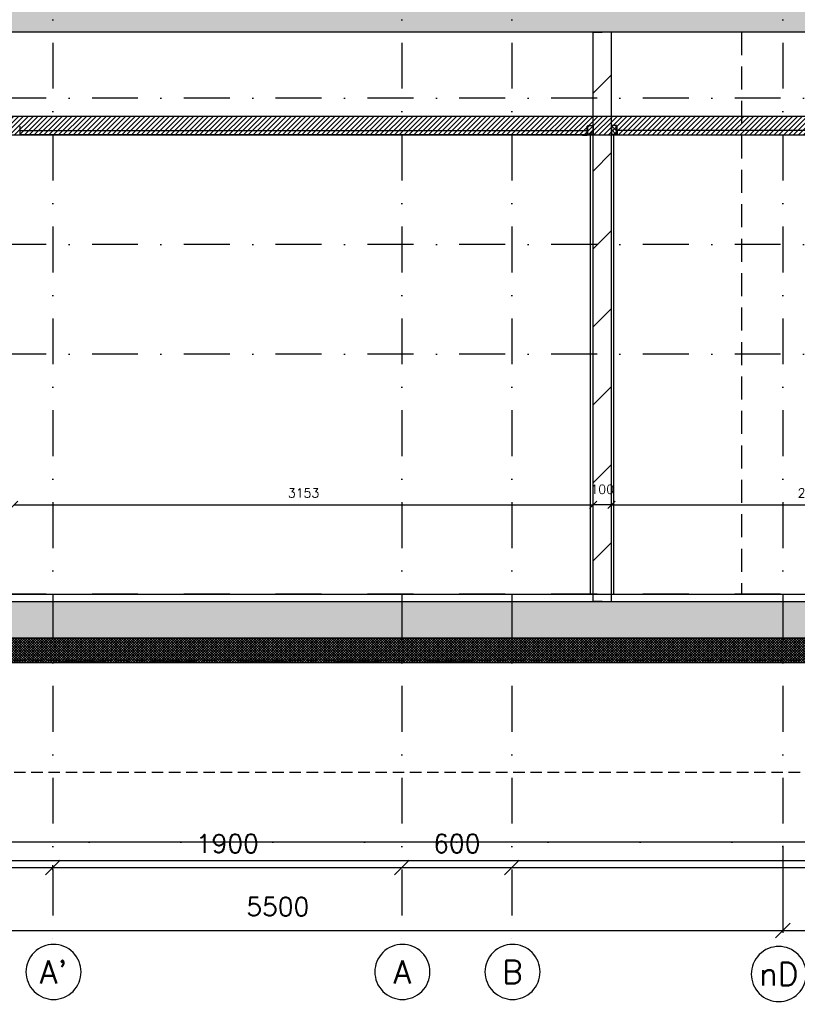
# Model space of a CAD drawing. Extents: x 0 to 316966, y 0 to 192112.
# Tile 5 of 54: x 160433 to 164669, y 90214 to 95573. Entities that reach past the tile are written whole.
import ezdxf
from ezdxf.enums import TextEntityAlignment as Align

# ---------------------------------------------------------------- set-up
doc = ezdxf.new("R2010")
doc.units = 0
doc.header["$LTSCALE"] = 20
doc.header["$MEASUREMENT"] = 0
doc.header["$PDSIZE"] = -1
for name, pattern in [('DASHDOT', [25, 12.5, -6.25, 0, -6.25]), ('DD1', [2.66667, 1.66667, -0.5, 0, -0.5]), ('HIDDEN', [9.375, 6.25, -3.125]), ('HIDDEN2', [4.6875, 3.125, -1.5625])]:
    doc.linetypes.add(name, pattern=pattern)
doc.layers.get('0').update_dxf_attribs({"linetype": 'CONTINUOUS'})
doc.layers.get('DEFPOINTS').update_dxf_attribs({"linetype": 'CONTINUOUS'})
for name, color, linetype in [('A--01A1_ACEER', 1, 'CONTINUOUS'), ('A--A22--_F123-', 9, 'CONTINUOUS'), ('A--A23--_F--3-', 9, 'CONTINUOUS'), ('A--A25--_F--3-', 9, 'CONTINUOUS'), ('A--L$7A3-_STRAMIEN', 3, 'CONTINUOUS'), ('A--L21--_F-23-', 4, 'CONTINUOUS'), ('A--L21DC1_BUITENWAND', 1, 'HIDDEN'), ('A--L22--', 3, 'CONTINUOUS'), ('A--L22--_F--3-', 7, 'CONTINUOUS'), ('A--L22D2_BINNENWAND', 2, 'CONTINUOUS'), ('A--L23--', 7, 'CONTINUOUS'), ('A--L23--_F--3-', 7, 'CONTINUOUS'), ('A--L25--', 7, 'CONTINUOUS'), ('A--L25--_F-23-', 7, 'CONTINUOUS'), ('A--L28DC1_KONSTRUKTIES', 1, 'HIDDEN2'), ('A--L31--', 2, 'CONTINUOUS'), ('A--L35-D2-_PLAFONDS', 2, 'CONTINUOUS'), ('A--L35-D4-_PLAFONDS', 4, 'CONTINUOUS'), ('A--L35D1_PLAFONDS', 1, 'CONTINUOUS'), ('A--M$1A-_F123-', 1, 'CONTINUOUS'), ('A--T$7A-_STRAMIEN', 2, 'CONTINUOUS'), ('STRAMIEN', 8, 'DD1'), ('X--LR---_CP', 7, 'CONTINUOUS')]:
    doc.layers.add(name, color=color, linetype=linetype)
doc.styles.add('ALFA-0_25', font='ROMANS')
doc.styles.add('HIEMSTRA', font='romans.shx')
doc.dimstyles.get("Standard").update_dxf_attribs({"dimscale": 40, "dimtxt": 2.5, "dimasz": 2, "dimexe": 0.3, "dimexo": 0.3, "dimgap": 2, "dimtad": 1, "dimdec": 0, "dimzin": 0, "dimdsep": 46, "dimtxsty": 'HIEMSTRA', "dimblk1": 'OBLIQUE', "dimblk2": 'OBLIQUE', "dimsah": 1, "dimcen": 0.09, "dimdle": 0.3, "dimclrd": 1, "dimclre": 1, "dimclrt": 3, "dimadec": 0, "dimazin": 0, "dimtfac": 1, "dimtdec": 4, "dimtix": 1, "dimtmove": 2, "dimatfit": 3, "dimldrblk": 'OBLIQUE', "dimfxl": 0, "dimtvp": 625, "dimtolj": 1, "dimtzin": 0, "dimarcsym": 0})
doc.dimstyles.new('STANDARD$0', dxfattribs={"dimscale": 50, "dimtxt": 2.5, "dimasz": 2, "dimexe": 2, "dimexo": 0, "dimgap": 2, "dimtad": 1, "dimdec": 0, "dimzin": 0, "dimdsep": 46, "dimtxsty": 'ALFA-0_25', "dimblk1": 'OBLIQUE', "dimblk2": 'OBLIQUE', "dimsah": 1, "dimcen": -3, "dimdle": 2, "dimclrd": 1, "dimclre": 1, "dimclrt": 2, "dimadec": 0, "dimazin": 0, "dimtfac": 0.666667, "dimtofl": 0, "dimtmove": 2, "dimatfit": 3, "dimldrblk": 'OBLIQUE', "dimfxl": 0, "dimtvp": 0.833333, "dimtolj": 1, "dimtzin": 0, "dimarcsym": 0})

# ---------------------------------------------------------------- blocks, each defined once
blk = doc.blocks.new('_OBLIQUE')
at = {"color": 0, "linetype": 'ByBlock'}
blk.add_line((-0.5, -0.5), (0.5, 0.5), dxfattribs=at)
blk = doc.blocks.new('*D45')
at = {"color": 1, "linetype": 'ByBlock'}
for p, q in [((159089.3, 90532.2), (159089.3, 90058.2)), ((164589.3, 90532.2), (164589.3, 90058.2)), ((159077.3, 90070.2), (164601.3, 90070.2))]:
    blk.add_line(p, q, dxfattribs=at)
at = {"layer": 'DEFPOINTS', "color": 0, "linetype": 'ByBlock'}
for p in [(159089.3, 90544.2), (164589.3, 90544.2), (164589.3, 90070.2)]:
    blk.add_point(p, dxfattribs=at)
at = {"color": 1, "linetype": 'ByBlock', "xscale": 80, "yscale": 80, "zscale": 80, "rotation": 180}
blk.add_blockref('_OBLIQUE', (159089.3, 90070.2), dxfattribs=at)
at = {"color": 1, "linetype": 'ByBlock', "xscale": 80, "yscale": 80, "zscale": 80}
blk.add_blockref('_OBLIQUE', (164589.3, 90070.2), dxfattribs=at)
at = {"color": 3, "linetype": 'ByBlock', "insert": (161839.3, 90200.2), "char_height": 100, "attachment_point": 5, "style": 'HIEMSTRA'}
blk.add_mtext('\\A1;5500', dxfattribs=at)
blk = doc.blocks.new('*D46')
at = {"color": 1, "linetype": 'ByBlock'}
for p, q in [((164589.3, 90532.2), (164589.3, 90058.2)), ((165689.3, 90532.2), (165689.3, 90058.2)), ((164577.3, 90070.2), (165701.3, 90070.2))]:
    blk.add_line(p, q, dxfattribs=at)
at = {"layer": 'DEFPOINTS', "color": 0, "linetype": 'ByBlock'}
for p in [(164589.3, 90544.2), (165689.3, 90544.2), (165689.3, 90070.2)]:
    blk.add_point(p, dxfattribs=at)
at = {"color": 1, "linetype": 'ByBlock', "xscale": 80, "yscale": 80, "zscale": 80, "rotation": 180}
blk.add_blockref('_OBLIQUE', (164589.3, 90070.2), dxfattribs=at)
at = {"color": 1, "linetype": 'ByBlock', "xscale": 80, "yscale": 80, "zscale": 80}
blk.add_blockref('_OBLIQUE', (165689.3, 90070.2), dxfattribs=at)
at = {"color": 3, "linetype": 'ByBlock', "insert": (165139.3, 90200.2), "char_height": 100, "attachment_point": 5, "style": 'HIEMSTRA'}
blk.add_mtext('\\A1;1100', dxfattribs=at)
blk = doc.blocks.new('*D47')
at = {"color": 1, "linetype": 'ByBlock'}
for p, q in [((159089.3, 90399.2), (159089.3, 90425.4)), ((160614.3, 90399.2), (160614.3, 90425.4)), ((159077.3, 90413.4), (160626.3, 90413.4))]:
    blk.add_line(p, q, dxfattribs=at)
at = {"layer": 'DEFPOINTS', "color": 0, "linetype": 'ByBlock'}
for p in [(159089.3, 90387.2), (160614.3, 90413.4), (160614.3, 90387.2)]:
    blk.add_point(p, dxfattribs=at)
at = {"color": 1, "linetype": 'ByBlock', "xscale": 80, "yscale": 80, "zscale": 80, "rotation": 180}
blk.add_blockref('_OBLIQUE', (159089.3, 90413.4), dxfattribs=at)
at = {"color": 1, "linetype": 'ByBlock', "xscale": 80, "yscale": 80, "zscale": 80}
blk.add_blockref('_OBLIQUE', (160614.3, 90413.4), dxfattribs=at)
at = {"color": 3, "linetype": 'ByBlock', "insert": (159851.8, 90543.4), "char_height": 100, "attachment_point": 5, "style": 'HIEMSTRA'}
blk.add_mtext('\\A1;1525', dxfattribs=at)
blk = doc.blocks.new('*D48')
at = {"color": 1, "linetype": 'ByBlock'}
blk.add_line((160602.3, 90413.4), (162526.3, 90413.4), dxfattribs=at)
at = {"layer": 'DEFPOINTS', "color": 0, "linetype": 'ByBlock'}
for p in [(160614.3, 90413.4), (162514.3, 90413.4), (162514.3, 90413.4)]:
    blk.add_point(p, dxfattribs=at)
at = {"color": 1, "linetype": 'ByBlock', "xscale": 80, "yscale": 80, "zscale": 80, "rotation": 180}
blk.add_blockref('_OBLIQUE', (160614.3, 90413.4), dxfattribs=at)
at = {"color": 1, "linetype": 'ByBlock', "xscale": 80, "yscale": 80, "zscale": 80}
blk.add_blockref('_OBLIQUE', (162514.3, 90413.4), dxfattribs=at)
at = {"color": 3, "linetype": 'ByBlock', "insert": (161564.3, 90543.4), "char_height": 100, "attachment_point": 5, "style": 'HIEMSTRA'}
blk.add_mtext('\\A1;1900', dxfattribs=at)
blk = doc.blocks.new('*D49')
at = {"color": 1, "linetype": 'ByBlock'}
blk.add_line((162502.3, 90413.4), (163126.3, 90413.4), dxfattribs=at)
at = {"layer": 'DEFPOINTS', "color": 0, "linetype": 'ByBlock'}
for p in [(162514.3, 90413.4), (163114.3, 90413.4), (163114.3, 90413.4)]:
    blk.add_point(p, dxfattribs=at)
at = {"color": 1, "linetype": 'ByBlock', "xscale": 80, "yscale": 80, "zscale": 80, "rotation": 180}
blk.add_blockref('_OBLIQUE', (162514.3, 90413.4), dxfattribs=at)
at = {"color": 1, "linetype": 'ByBlock', "xscale": 80, "yscale": 80, "zscale": 80}
blk.add_blockref('_OBLIQUE', (163114.3, 90413.4), dxfattribs=at)
at = {"color": 3, "linetype": 'ByBlock', "insert": (162814.3, 90543.4), "char_height": 100, "attachment_point": 5, "style": 'HIEMSTRA'}
blk.add_mtext('\\A1;600', dxfattribs=at)
blk = doc.blocks.new('*D50')
at = {"color": 1, "linetype": 'ByBlock'}
blk.add_line((163102.3, 90413.4), (167137.3, 90413.4), dxfattribs=at)
at = {"layer": 'DEFPOINTS', "color": 0, "linetype": 'ByBlock'}
for p in [(163114.3, 90413.4), (167125.3, 90413.4), (167125.3, 90413.4)]:
    blk.add_point(p, dxfattribs=at)
at = {"color": 1, "linetype": 'ByBlock', "xscale": 80, "yscale": 80, "zscale": 80, "rotation": 180}
blk.add_blockref('_OBLIQUE', (163114.3, 90413.4), dxfattribs=at)
at = {"color": 1, "linetype": 'ByBlock', "xscale": 80, "yscale": 80, "zscale": 80}
blk.add_blockref('_OBLIQUE', (167125.3, 90413.4), dxfattribs=at)
at = {"color": 3, "linetype": 'ByBlock', "insert": (165119.8, 90543.4), "char_height": 100, "attachment_point": 5, "style": 'HIEMSTRA'}
blk.add_mtext('\\A1;4011', dxfattribs=at)
blk = doc.blocks.new('*U517')
at = {"layer": 'A--L23--_F--3-', "color": 2, "linetype": 'Continuous'}
blk.add_lwpolyline([(0, 0), (0, 20), (8792, 20), (8792, 0)], dxfattribs=at)
blk = doc.blocks.new('*U506')
at = {"layer": 'A--A22--_F123-', "linetype": 'Continuous'}
h = blk.add_hatch(dxfattribs=at)
h.set_pattern_fill('ALFALINE', color=256, scale=300, style=0)
h.set_pattern_definition([(45, (-163606.26, -92405.9), (-212.13203, 212.13203), [])])
h.paths.add_polyline_path([(0, 0), (-50, 0), (-50, 3100), (0, 3100), (50, 3100), (50, 0)])
at = {"layer": 'A--L22--_F--3-', "color": 4, "linetype": 'Continuous'}
for points in [[(0, 0), (-50, 0), (-50, 3100), (0, 3100)], [(0, 0), (50, 0), (50, 3100), (0, 3100)]]:
    blk.add_lwpolyline(points, dxfattribs=at)
blk = doc.blocks.new('Q020259-')
at = {"layer": 'A--A25--_F--3-'}
h = blk.add_hatch(dxfattribs=at)
h.set_pattern_fill('ALFALINE', color=256, scale=15, style=0, pattern_type=2)
h.set_pattern_definition([(45, (0, 0), (-10.6066, 10.6066), [])])
h.paths.add_polyline_path([(0, 0), (0, 46), (28, 46), (28, 0)])
at = {"layer": 'A--L25--_F-23-', "color": 2, "linetype": 'Continuous'}
blk.add_lwpolyline([(0, 0), (0, 46), (28, 46), (28, 0)], close=True, dxfattribs=at)
at = {"layer": 'X--LR---_CP'}
for p in [(0, 0), (0, 0), (28, 0)]:
    blk.add_point(p, dxfattribs=at)
blk = doc.blocks.new('*D120')
at = {"color": 1, "linetype": 'ByBlock'}
blk.add_line((160403.3, 92931.9), (163556.3, 92931.9), dxfattribs=at)
at = {"layer": 'DEFPOINTS', "color": 0, "linetype": 'ByBlock'}
for p in [(160403.3, 92931.9), (163556.3, 92931.9), (163556.3, 92931.9)]:
    blk.add_point(p, dxfattribs=at)
at = {"color": 1, "linetype": 'ByBlock', "xscale": 40, "yscale": 40, "zscale": 40, "rotation": 180}
blk.add_blockref('_OBLIQUE', (160403.3, 92931.9), dxfattribs=at)
at = {"color": 1, "linetype": 'ByBlock', "xscale": 40, "yscale": 40, "zscale": 40}
blk.add_blockref('_OBLIQUE', (163556.3, 92931.9), dxfattribs=at)
at = {"color": 2, "linetype": 'ByBlock', "insert": (161979.8, 92996.9), "char_height": 50, "attachment_point": 5, "style": 'ALFA-0_25'}
blk.add_mtext('\\A1;3153', dxfattribs=at)
blk = doc.blocks.new('*D121')
at = {"color": 1, "linetype": 'ByBlock'}
blk.add_line((163656.3, 92931.9), (163556.3, 92931.9), dxfattribs=at)
at = {"layer": 'DEFPOINTS', "color": 0, "linetype": 'ByBlock'}
for p in [(163556.3, 92931.9), (163556.3, 92931.9), (163656.3, 92931.9)]:
    blk.add_point(p, dxfattribs=at)
at = {"color": 1, "linetype": 'ByBlock', "xscale": 40, "yscale": 40, "zscale": 40, "rotation": 180}
blk.add_blockref('_OBLIQUE', (163556.3, 92931.9), dxfattribs=at)
at = {"color": 1, "linetype": 'ByBlock', "xscale": 40, "yscale": 40, "zscale": 40}
blk.add_blockref('_OBLIQUE', (163656.3, 92931.9), dxfattribs=at)
at = {"color": 2, "linetype": 'ByBlock', "insert": (163606.3, 93016.9), "char_height": 50, "attachment_point": 5, "style": 'ALFA-0_25'}
blk.add_mtext('\\A1;100', dxfattribs=at)
blk = doc.blocks.new('*D123')
at = {"color": 1, "linetype": 'ByBlock'}
blk.add_line((163656.3, 92931.9), (165856.3, 92931.9), dxfattribs=at)
at = {"layer": 'DEFPOINTS', "color": 0, "linetype": 'ByBlock'}
for p in [(163656.3, 92931.9), (165856.3, 92931.9), (165856.3, 92931.9)]:
    blk.add_point(p, dxfattribs=at)
at = {"color": 1, "linetype": 'ByBlock', "xscale": 40, "yscale": 40, "zscale": 40, "rotation": 180}
blk.add_blockref('_OBLIQUE', (163656.3, 92931.9), dxfattribs=at)
at = {"color": 1, "linetype": 'ByBlock', "xscale": 40, "yscale": 40, "zscale": 40}
blk.add_blockref('_OBLIQUE', (165856.3, 92931.9), dxfattribs=at)
at = {"color": 2, "linetype": 'ByBlock', "insert": (164756.3, 92996.9), "char_height": 50, "attachment_point": 5, "style": 'ALFA-0_25'}
blk.add_mtext('\\A1;2200', dxfattribs=at)

msp = doc.modelspace()

# ---------------------------------------------------------------- hatches: boundary and pattern name
at = {"layer": 'A--01A1_ACEER', "linetype": 'Continuous'}
h = msp.add_hatch(dxfattribs=at)
h.set_pattern_fill('ANSI31', color=256, scale=150, style=0)
h.set_pattern_definition([(45, (-1732.778, 3e-11), (-13.2582521, 13.2582521), [])])
h.paths.add_polyline_path([(157096.487, 94945.898), (165856.265, 94945.899), (165856.265, 95045.899), (157096.487, 95045.898)])
at = {"layer": 'A--A23--_F--3-'}
h = msp.add_hatch(dxfattribs=at)
h.set_pattern_fill('ALFABET', color=256, scale=20, angle=1, style=0, pattern_type=2)
h.set_pattern_definition([(134, (239501.89, 1e-11), (86.32078, 83.359), []), (129, (239501.89, 1e-11), (-143.64922, -10.04493), [15, -165]), (184, (239501.9, 1e-11), (30.37155, 149.9312), [12, -132]), (78.5486, (239489.92, -0.84), (-113.27778, 139.88618), [12.74804, -140.22842]), (132.8158, (239502.59, 40), (-213.99344, -29.37358), [22.5, -247.5]), (82.3644, (239484.76, 37.55), (-183.50393, 198.05632), [19.12206, -210.3426]), (187.8158, (239502.6, 40), (-183.50378, 198.05647), [18, -198]), (158, (239482.42, 30.34), (-120.76856, -78.42802), [15, -165]), (213, (239482.42, 30.34), (-46.12453, 145.8572), [12, -132]), (107.5486, (239472.36, 23.81), (-166.89315, 67.42906), [12.74804, -140.22842]), (141.5, (239501.893, 1e-11), (-1.26964, 66.611074), [0, -130.4, 0, -134, 0, -132.5]), (171.5, (239501.89, 1e-11), (-51.229207, 79.788568), [0, -76.4, 0, -127.4, 0, -50.5]), (211.5, (239546.486, -0.78), (-106.826954, -2.64699), [0, -50, 0, -156, 0, -207]), (221.5, (239566.48, -1.13), (-116.270055, 22.05355), [0, -65, 0, -103.6, 0, -147]), (221.5, (239566.48, -1.13), (-116.270055, 22.05355), [0, -65, 0, -103.6, 0, -147])])
h.paths.add_polyline_path([(166779.265, 95505.898), (156964.212, 95505.898), (156964.265, 95755.898), (166779.265, 95755.898)])
h = msp.add_hatch(dxfattribs=at)
h.set_pattern_fill('ALFABET', color=256, scale=40, angle=1, style=0, pattern_type=2)
h.set_pattern_definition([(46, (4400, 1e-11), (-172.64155, 166.718), []), (51, (4400, 1e-11), (287.29845, -20.08986), [30, -330]), (356, (4400, 1e-11), (-60.7431, 299.8624), [24, -264]), (101.4514, (4423.94, -1.67), (226.55556, 279.77237), [25.49608, -280.45684]), (47.1842, (4398.6, 80), (427.9869, -58.74715), [45, -495]), (97.6356, (4434.27, 75.1), (367.0079, 396.11265), [38.2441, -420.6852]), (352.1842, (4398.6, 80), (367.0076, 396.1129), [36, -396]), (22, (4438.95, 60.7), (241.53712, -156.85604), [30, -330]), (327, (4438.95, 60.7), (92.24906, 291.7144), [24, -264]), (72.4514, (4459.07, 47.62), (333.7863, 134.8581), [25.49608, -280.45684]), (38.5, (4400, 1e-11), (2.53928, 133.22215), [0, -260.8, 0, -268, 0, -265]), (8.5, (4400, 1e-11), (102.45841, 159.57714), [0, -152.8, 0, -254.8, 0, -101]), (328.5, (4310.81, -1.56), (213.65391, -5.29398), [0, -100, 0, -312, 0, -414]), (318.5, (4270.82, -2.25), (232.54011, 44.1071), [0, -130, 0, -207.2, 0, -294]), (318.5, (4270.82, -2.25), (232.54011, 44.1071), [0, -130, 0, -207.2, 0, -294])])
h.paths.add_polyline_path([(165856.265, 92205.898), (157134.265, 92205.898), (157134.265, 92405.898), (165856.265, 92405.898)])
h = msp.add_hatch(dxfattribs=at)
h.set_pattern_fill('ALFAKRS', color=256, scale=10, style=0, pattern_type=2)
h.set_pattern_definition([(135, (237551.893, 1e-11), (7.0710678, 7.0710678), []), (45, (237551.893, 1e-11), (7.0710678, -7.0710678), [])])
h.paths.add_polyline_path([(160314.265, 92073.898), (165856.265, 92073.898), (165856.265, 92205.898), (157134.265, 92205.898), (157134.265, 92085.898), (157214.265, 92085.898), (157214.265, 92073.898)])

# ---------------------------------------------------------------- linework, layer by layer
at = {"layer": 'A--L$7A3-_STRAMIEN', "linetype": 'Continuous', "extrusion": (0, 0, -1)}
for centre in [(160617.746, 90390.002), (162517.746, 90390.002), (163117.746, 90390.002), (164567.746, 90378.287)]:
    msp.add_ellipse(centre, major_axis=(-106.066, 106.066), ratio=1, dxfattribs=at)
at = {"layer": 'A--L21--_F-23-', "linetype": 'Continuous'}
for points in [[(166779.265, 95505.898), (156964.212, 95505.898), (156964.265, 95755.898), (166779.265, 95755.898)], [(165856.265, 92205.898), (157134.265, 92205.898), (157134.265, 92405.898), (165856.265, 92405.898)]]:
    msp.add_lwpolyline(points, close=True, dxfattribs=at)
at = {"layer": 'A--L21DC1_BUITENWAND'}
msp.add_line((164364.265, 95505.898), (164364.265, 92445.898), dxfattribs=at)
at = {"layer": 'A--L22D2_BINNENWAND'}
for p, q in [((163543.265, 92445.898), (163543.259, 94950.898)), ((163669.265, 92445.898), (163669.271, 94950.898))]:
    msp.add_line(p, q, dxfattribs=at)
at = {"layer": 'A--L23--'}
msp.add_lwpolyline([(160314.265, 92073.898), (165856.265, 92073.898), (165856.265, 92205.898), (157134.265, 92205.898), (157134.265, 92085.898), (157214.265, 92085.898), (157214.265, 92073.898)], close=True, dxfattribs=at)
at = {"layer": 'A--L28DC1_KONSTRUKTIES'}
for p, q in [((157214.265, 92085.898), (165854.255, 92085.898)), ((182308.854, 91475.898), (157439.265, 91475.898))]:
    msp.add_line(p, q, dxfattribs=at)
at = {"layer": 'A--L31--'}
msp.add_lwpolyline([(168019.265, 91095.898), (157214.088, 91095.898), (157214.088, 90995.898), (168019.265, 90995.898)], dxfattribs=at)
at = {"layer": 'A--L35-D2-_PLAFONDS'}
for points in [[(160438.487, 94970.898), (163524.043, 94970.898), (163524.043, 94945.898), (160438.487, 94945.898)], [(165821.061, 94970.898), (163688.487, 94970.898), (163688.487, 94945.898), (165821.061, 94945.898)]]:
    msp.add_lwpolyline(points, dxfattribs=at)
at = {"layer": 'A--L35-D4-_PLAFONDS'}
for p, q in [((160435.487, 94943.884), (160435.487, 94993.884)), ((160435.504, 94943.883), (160435.504, 94993.883)), ((163524.043, 94943.884), (163524.043, 94993.884)), ((163688.487, 94943.884), (163688.487, 94993.884)), ((160460.487, 94943.884), (160435.487, 94943.884)), ((160460.504, 94943.883), (160435.504, 94943.883)), ((163499.043, 94943.884), (163524.043, 94943.884)), ((163713.487, 94943.884), (163688.487, 94943.884))]:
    msp.add_line(p, q, dxfattribs=at)
at = {"layer": 'A--L35D1_PLAFONDS', "linetype": 'Continuous'}
msp.add_lwpolyline([(157096.487, 94945.898), (165856.265, 94945.899), (165856.265, 95045.899), (157096.487, 95045.898)], close=True, dxfattribs=at)
at = {"layer": 'STRAMIEN', "linetype": 'DASHDOT'}
for p, q in [((160614.265, 109950.716), (160614.265, 90540.002)), ((162514.265, 109950.716), (162514.265, 90540.002)), ((163114.265, 109950.716), (163114.265, 90540.002)), ((164589.265, 109950.716), (164589.265, 90560.27)), ((189082.969, 95145.898), (152098.725, 95145.898)), ((189082.969, 94348.898), (152098.725, 94348.898)), ((189082.969, 93751.898), (152098.725, 93751.898)), ((189082.969, 92445.898), (152098.725, 92445.898)), ((162898.298, 92081.57), (151764.012, 92081.57)), ((189192.195, 91095.898), (152270.673, 91095.898))]:
    msp.add_line(p, q, dxfattribs=at)

# ---------------------------------------------------------------- block references
at = {"layer": 'A--L22--'}
msp.add_blockref('*U506', (163606.265, 92405.898), dxfattribs=at)
at = {"layer": 'A--L23--'}
msp.add_blockref('*U517', (157064.265, 92425.898), dxfattribs=at)
at = {"layer": 'A--L25--'}
msp.add_blockref('Q020259-', (163528.265, 94950.898), dxfattribs=at)
at = {"layer": 'A--L25--', "xscale": -1}
msp.add_blockref('Q020259-', (163684.265, 94950.898), dxfattribs=at)

# ---------------------------------------------------------------- texts
at = {"layer": 'A--T$7A-_STRAMIEN', "style": 'ALFA-0_25'}
for s, p in [("A'", (160617.746, 90390.002)), ('A', (162517.746, 90390.002)), ('B', (163117.746, 90390.002)), ('nD', (164567.746, 90378.287))]:
    msp.add_text(s, height=125, dxfattribs=at).set_placement(p, align=Align.MIDDLE_CENTER)

# ---------------------------------------------------------------- dimensions: what is measured, and where the dimension line sits
at = {"layer": 'A--M$1A-_F123-'}
for base, p1, p2, picture, middle in [((163556.265, 92931.871), (163656.265, 92931.871), (163556.265, 92931.871), '*D121', (163606.265, 93016.871)), ((163556.265, 92931.871), (160403.265, 92931.871), (163556.265, 92931.871), '*D120', (161979.765, 92996.871)), ((165856.265, 92931.871), (163656.265, 92931.871), (165856.265, 92931.871), '*D123', (164756.265, 92996.871))]:
    dim = msp.add_linear_dim(base=base, p1=p1, p2=p2, dimstyle='STANDARD$0', override={"dimscale": 20, "dimexe": 0, "dimexo": 0, "dimcen": 0, "dimdle": 0, "dimclrt": 2, "dimtfac": 0.75, "dimtvp": 1.5}, dxfattribs=at)
    dim.commit()
    dim.dimension.update_dxf_attribs({"geometry": picture, "text_midpoint": middle})
for base, p1, p2, override, picture, middle in [((160614.265, 90958.31), (159089.265, 90932.148), (160614.265, 90932.148), {"dimscale": 40, "dimclrt": 3}, '*D47', (159851.765, 91088.31)), ((162514.265, 90958.31), (160614.265, 90958.31), (162514.265, 90958.31), {"dimscale": 40, "dimclrt": 3}, '*D48', (161564.265, 91088.31)), ((163114.265, 90958.31), (162514.265, 90958.31), (163114.265, 90958.31), {"dimscale": 40, "dimclrt": 3}, '*D49', (162814.265, 91088.31)), ((167125.265, 90958.31), (163114.265, 90958.31), (167125.265, 90958.31), {"dimscale": 40, "dimclrt": 3}, '*D50', (165119.765, 91088.31)), ((164589.265, 90615.106), (159089.265, 91089.067), (164589.265, 91089.067), {"dimscale": 40, "dimclrt": 3}, '*D45', (161839.265, 90745.106)), ((165689.265, 90615.106), (164589.265, 91089.067), (165689.265, 91089.067), {"dimscale": 40, "dimtxsty": 'HIEMSTRA', "dimclrt": 3}, '*D46', (165139.265, 90745.106))]:
    dim = msp.add_linear_dim(base=base, p1=p1, p2=p2, dimstyle='Standard', override=override, dxfattribs=at)
    dim.commit()
    dim.dimension.update_dxf_attribs({"geometry": picture, "text_midpoint": middle, "insert": (0, 544.914)})

doc.saveas('drawing.dxf')
